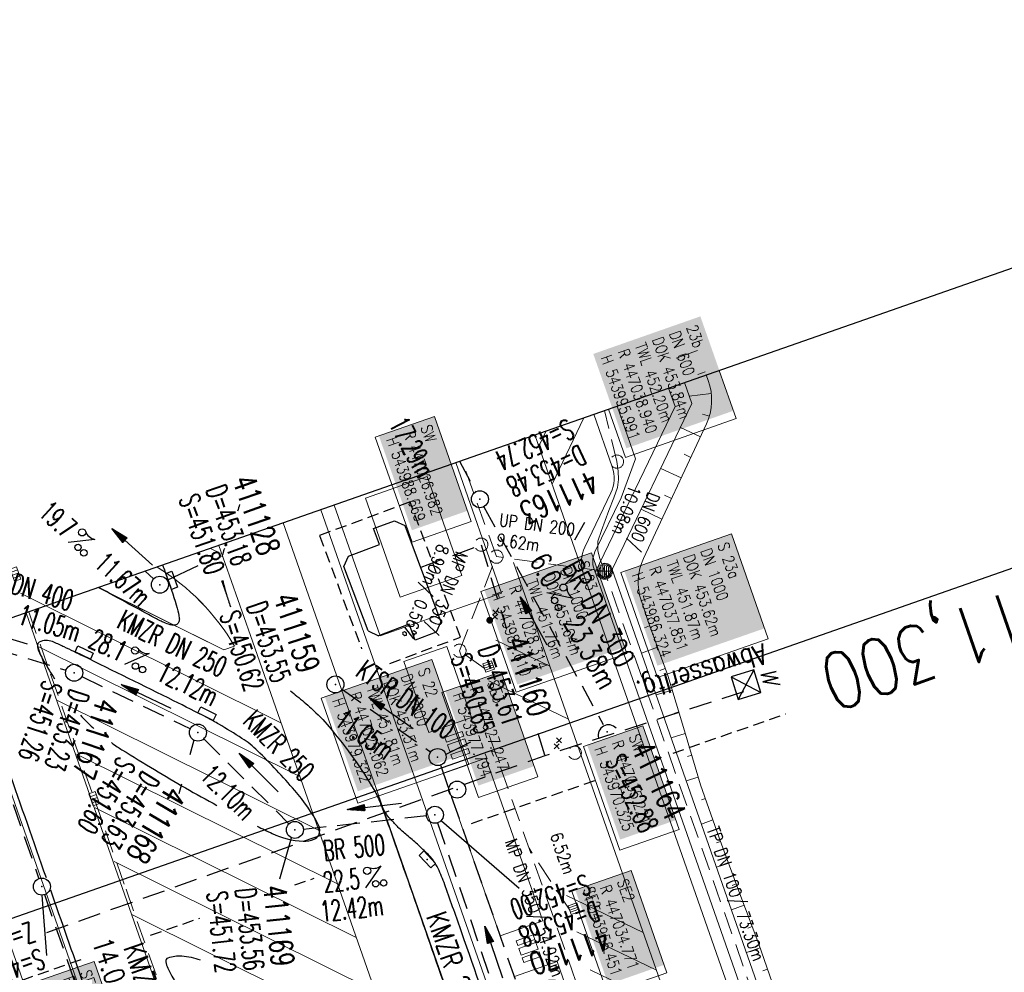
# Model space of a CAD drawing. Extents: x 232973 to 447511, y -373687 to 444035.
# Tile 39 of 40: x 446986 to 447073, y 443951 to 444035. Entities that reach past the tile are written whole.
import ezdxf
from ezdxf.enums import TextEntityAlignment as Align

# ---------------------------------------------------------------- set-up
doc = ezdxf.new("R2010")
doc.units = 0
doc.header["$LTSCALE"] = 2
doc.header["$MEASUREMENT"] = 0
for name, pattern in [('AUSGEZOGEN', [0]), ('GESTRICH-X2', [1.5, 1, -0.5]), ('GESTRICHELT', [0.75, 0.5, -0.25])]:
    doc.linetypes.add(name, pattern=pattern)
doc.layers.get('0').update_dxf_attribs({"linetype": 'AUSGEZOGEN'})
for name, color, linetype in [('204-GEBAEUDE', 7, 'AUSGEZOGEN'), ('Beschriftung', 7, 'CONTINUOUS'), ('FBR', 8, 'CONTINUOUS'), ('GEBAEUDE', 7, 'AUSGEZOGEN'), ('GLOBAL', 7, 'CONTINUOUS'), ('HEKTOM', 250, 'GESTRICHELT'), ('Hintergrund', 7, 'CONTINUOUS'), ('Hintergrundplan', 7, 'CONTINUOUS'), ('KANAL', 7, 'GESTRICH-X2'), ('PFEIL', 7, 'CONTINUOUS'), ('Planeinteilung', 6, 'CONTINUOUS'), ('RAHMEN', 250, 'AUSGEZOGEN'), ('SCHACHTNR', 6, 'CONTINUOUS'), ('SCHLITZRINNE', 8, 'AUSGEZOGEN'), ('SCHMUTZWASSER', 30, 'GESTRICH-X2'), ('SCHSYMBOL', 7, 'AUSGEZOGEN'), ('SIGNATUR', 4, 'AUSGEZOGEN'), ('STRASSE', 8, 'CONTINUOUS'), ('TEXTO', 4, 'CONTINUOUS'), ('TEXTU', 4, 'CONTINUOUS')]:
    doc.layers.add(name, color=color, linetype=linetype)
doc.styles.add('14059', font='txt_____.ttf', dxfattribs={"width": 0.8, "height": 1})
doc.styles.add('901', font='txt_____.ttf', dxfattribs={"width": 0.8, "height": 1})
doc.styles.add('905', font='txt_____.ttf', dxfattribs={"width": 0.8, "height": 1})
doc.styles.add('ROMANS', font='romans.shx', dxfattribs={"width": 0.8})

# ---------------------------------------------------------------- blocks, each defined once
blk = doc.blocks.new('PFEIL2')
at = {"color": 0}
for p, q in [((0.88, 0.002), (-2.401, -0.012)), ((0.881, -0.271), (0.879, 0.276)), ((0.879, 0.276), (2.429, 0.009)), ((0.911, 0.27), (0.879, 0.265)), ((0.965, 0.261), (0.879, 0.246)), ((1.019, 0.252), (0.879, 0.228)), ((1.073, 0.242), (0.879, 0.209)), ((1.127, 0.233), (0.879, 0.191)), ((1.181, 0.224), (0.879, 0.172)), ((1.235, 0.214), (0.879, 0.154)), ((1.289, 0.205), (0.879, 0.135)), ((1.343, 0.196), (0.879, 0.117)), ((1.397, 0.187), (0.879, 0.098)), ((1.451, 0.177), (0.879, 0.08)), ((1.505, 0.168), (0.879, 0.061)), ((1.559, 0.159), (0.88, 0.043)), ((1.613, 0.149), (0.88, 0.024)), ((1.668, 0.14), (0.88, 0.006)), ((1.722, 0.131), (0.88, -0.013)), ((1.776, 0.121), (0.88, -0.031)), ((1.83, 0.112), (0.88, -0.05)), ((1.884, 0.103), (0.88, -0.068)), ((1.938, 0.094), (0.88, -0.087)), ((1.992, 0.084), (0.88, -0.105)), ((2.046, 0.075), (0.88, -0.124)), ((2.1, 0.066), (0.88, -0.142)), ((2.154, 0.056), (0.88, -0.161)), ((2.208, 0.047), (0.88, -0.179)), ((2.262, 0.038), (0.881, -0.198)), ((2.316, 0.029), (0.881, -0.216)), ((2.37, 0.019), (0.881, -0.235)), ((2.424, 0.01), (0.881, -0.253)), ((2.429, 0.009), (0.881, -0.271))]:
    blk.add_line(p, q, dxfattribs=at)
blk = doc.blocks.new('GST')
at = {"color": 0}
blk.add_circle((0, 0), 0.75, dxfattribs=at)
blk.add_point((0, 0), dxfattribs=at)
blk = doc.blocks.new('10')
blk.add_blockref('GST', (0, 0))
blk = doc.blocks.new('30')
at = {"color": 0}
for p, q in [((-0.75, -0.29), (-0.75, 0.293)), ((-0.75, 0.293), (0.753, 0.293)), ((0.753, 0.293), (0.753, -0.29)), ((0.753, -0.29), (-0.75, -0.29))]:
    blk.add_line(p, q, dxfattribs=at)
blk.add_point((0, 0), dxfattribs=at)
blk = doc.blocks.new('PROM')
blk.add_line((1.566, 1.817), (0.019, 0.015))
for centre, radius in [((0.317, 1.51), 0.317), ((0.943, 0.291), 0.283), ((1.645, 0.287), 0.283)]:
    blk.add_circle(centre, radius)
blk.add_arc((0.992, 2.682), 1.033, 239.14139, 303.35492)
blk = doc.blocks.new('40')
at = {"color": 0}
blk.add_arc((0.025, 0.311), 0.91, 192.5363, 347.4637, dxfattribs=at)
blk.add_point((0, 0), dxfattribs=at)
blk = doc.blocks.new('1135420')
for q in [(0, 420), (0, 0)]:
    blk.add_line((0, 297), q)
at = {"layer": 'RAHMEN'}
blk.add_line((25, 415), (25, 5), dxfattribs=at)
blk = doc.blocks.new('W-SCHA')
for p, q in [((1.5, 1.5), (-1.5, 1.5)), ((-1.5, -1.5), (1.5, 1.5)), ((-1.5, 1.5), (1.5, -1.5)), ((-1.5, 1.5), (-1.5, -1.5)), ((1.5, -1.5), (1.5, 1.5)), ((-1.5, -1.5), (1.5, -1.5))]:
    blk.add_line(p, q)
blk.add_point((0, 0))
at = {"style": 'ROMANS', "oblique": 15}
blk.add_text('W', height=2, dxfattribs=at).set_placement((-1.19, 2.12))
blk = doc.blocks.new('SK-rechteck Mitt')
at = {"color": 18, "lineweight": 5, "true_color": 0x000000}
for p, q in [((-0.375, 0.2), (-0.375, -0.2)), ((-0.375, 0.2), (0.375, 0.2)), ((-0.1875, 0.2), (-0.1875, -0.2)), ((0, 0.2), (0, -0.2)), ((0.1875, 0.2), (0.1875, -0.2)), ((0.375, 0.2), (0.375, -0.2)), ((-0.375, -0.2), (0.375, -0.2))]:
    blk.add_line(p, q, dxfattribs=at)
blk = doc.blocks.new('SK-quadrat Rand')
at = {"color": 18, "lineweight": 5, "true_color": 0x000000}
for p, q in [((-0.4, 0.8), (-0.4, 0)), ((-0.4, 0.8), (0.4, 0.8)), ((-0.4, 0), (0.4, 0)), ((-0.2, 0.8), (-0.2, 0)), ((0, 0.8), (0, 0)), ((0.2, 0.8), (0.2, 0)), ((0.4, 0.8), (0.4, 0))]:
    blk.add_line(p, q, dxfattribs=at)
blk = doc.blocks.new('Unterflurhydrant')
h = blk.add_hatch(color=131)
edge = h.paths.add_edge_path(flags=0)
edge.add_arc((0, 0), 0.25, 0, 360)
at = {"color": 18, "lineweight": 5, "true_color": 0x000000}
blk.add_circle((0, 0), 0.25, dxfattribs=at)
blk = doc.blocks.new('Schieber (Kreuz)')
at = {"color": 18, "lineweight": 5, "true_color": 0x000000}
for q in [(-0.2178, 0.2178), (-0.2178, -0.2178), (0.2178, 0.2178), (0.2178, -0.2178)]:
    blk.add_line((0, 0), q, dxfattribs=at)
blk = doc.blocks.new('Schacht')
at = {"color": 18, "lineweight": 5, "true_color": 0x000000}
blk.add_circle((0, 0), 0.779, dxfattribs=at)
blk = doc.blocks.new('Muldenschacht')
at = {"color": 18, "lineweight": 5, "true_color": 0x000000}
for p, q in [((-0.599087, 0.002979), (-0.699187, 0.002979)), ((-0.569691, 0.188574), (-0.664892, 0.219507)), ((-0.492399, 0.083917), (-0.591181, 0.100105)), ((-0.484382, 0.356002), (-0.565365, 0.41484)), ((-0.444073, 0.230912), (-0.53319, 0.276499)), ((0.502013, 0.002979), (-0.498987, 0.002979)), ((0.474843, 0.165641), (-0.471817, 0.165641)), ((-0.350626, 0.358645), (-0.421053, 0.429778)), ((-0.351511, 0.488874), (-0.410348, 0.569857)), ((0.38186, 0.328304), (-0.378834, 0.328304)), ((-0.228204, 0.447647), (-0.274147, 0.536581)), ((-0.215015, 0.669384), (-0.184082, 0.574183)), ((-0.096655, 0.595502), (-0.080293, 0.496748)), ((0.001562, 0.503479), (0.001464, -0.497521)), ((0.001513, 0.703679), (0.001513, 0.603579)), ((0.093794, 0.596447), (0.078414, 0.497536)), ((0.218041, 0.669384), (0.187109, 0.574183)), ((0.271415, 0.539517), (0.226431, 0.450094)), ((0.413374, 0.569857), (0.354537, 0.488874)), ((0.425748, 0.42812), (0.355042, 0.357263)), ((0.447803, 0.22953), (0.537061, 0.27484)), ((0.568391, 0.41484), (0.487409, 0.356002)), ((0.4959, 0.080963), (0.594778, 0.096559)), ((0.572718, 0.188574), (0.667918, 0.219507)), ((0.602083, 0.008988), (0.702178, 0.00999)), ((-0.569691, -0.182617), (-0.664892, -0.21355)), ((-0.493148, -0.073251), (-0.59208, -0.088497)), ((-0.484382, -0.350045), (-0.565365, -0.408882)), ((-0.445326, -0.222488), (-0.534694, -0.267581)), ((0.474843, -0.159684), (-0.471817, -0.159684)), ((-0.352742, -0.35058), (-0.423593, -0.421292)), ((-0.351511, -0.482917), (-0.410348, -0.5639)), ((0.38186, -0.322346), (-0.378834, -0.322346)), ((-0.228006, -0.441793), (-0.273909, -0.530747)), ((-0.184082, -0.568226), (-0.215015, -0.663427)), ((-0.079489, -0.490923), (-0.095689, -0.589704)), ((0.001513, -0.597621), (0.001513, -0.697721)), ((0.079714, -0.491374), (0.095355, -0.590245)), ((0.187109, -0.568226), (0.218041, -0.663427)), ((0.271696, -0.533418), (0.226665, -0.444019)), ((0.354537, -0.482917), (0.413374, -0.5639)), ((0.426841, -0.421069), (0.355953, -0.350395)), ((0.446654, -0.225822), (0.535682, -0.271583)), ((0.487409, -0.350045), (0.568391, -0.408882)), ((0.496174, -0.073247), (0.595107, -0.088493)), ((0.572718, -0.182617), (0.667918, -0.21355))]:
    blk.add_line(p, q, dxfattribs=at)
for radius in [0.7007, 0.6006, 0.5005]:
    blk.add_circle((0.001513, 0.002979), radius, dxfattribs=at)

msp = doc.modelspace()

# ---------------------------------------------------------------- linework, layer by layer
at = {"layer": '204-GEBAEUDE'}
for p, q in [((447017.48, 443990.08), (447019.34, 443990.77)), ((447019.34, 443990.77), (447020.24, 443990.37)), ((447020.24, 443990.37), (447023.42, 443981.86)), ((447018.01, 443988.67), (447017.48, 443990.08)), ((447015.29, 443987.65), (447018.01, 443988.67)), ((447014.87, 443986.75), (447015.29, 443987.65)), ((447017.01, 443981.06), (447014.87, 443986.75)), ((447020.62, 443981.661), (447017.91, 443980.64)), ((447021.15, 443980.25), (447020.62, 443981.661)), ((447023.42, 443981.86), (447023.01, 443980.94)), ((447017.01, 443981.06), (447017.91, 443980.64)), ((447023.01, 443980.94), (447021.15, 443980.25))]:
    msp.add_line(p, q, dxfattribs=at)
at = {"layer": 'Beschriftung', "color": 18, "lineweight": 5, "true_color": 0x000000}
msp.add_lwpolyline([(447047.96, 444004.032), (447049.451, 443999.782), (447039.701, 443996.361), (447038.207, 444000.619)], dxfattribs=at)
for points in [[(447022.867, 443999.981), (447026.105, 443990.713), (447020.881, 443988.888), (447017.644, 443998.156)], [(447049.042, 443989.617), (447052.276, 443980.358), (447042.521, 443976.95), (447039.287, 443986.209)], [(447036.699, 443987.955), (447039.804, 443979.065), (447030.049, 443975.657), (447026.944, 443984.548)], [(447022.634, 443978.551), (447025.871, 443969.283), (447016.116, 443965.876), (447012.879, 443975.143)], [(447028.726, 443977.465), (447031.96, 443968.206), (447026.736, 443966.381), (447023.502, 443975.64)], [(447041.226, 443972.709), (447044.42, 443963.566), (447039.196, 443961.742), (447036.002, 443970.884)], [(447040.177, 443959.942), (447043.324, 443950.934), (447038.1, 443949.109), (447034.954, 443958.117)], [(446992.863, 443951.909), (446996.1, 443942.642), (446990.876, 443940.817), (446987.639, 443950.085)]]:
    msp.add_lwpolyline(points, close=True, dxfattribs=at)
at = {"layer": 'FBR'}
for points in [[(447005.689, 443992.218, -0.002491), (447005.501, 443991.607, -0.013321)], [(447004.341, 443988.319, 0.001556), (447004.271, 443988.116, 0.035828), (447004.132, 443987.589, 0.061424)], [(446998.898, 443986.862, 0.001364), (446998.948, 443986.723, -0.000609), (446999.36, 443985.591, -0.014799), (447000.195, 443983.056, -0.044823), (447000.369, 443982.191, -0.108185), (447000.335, 443981.868, -0.149984), (447000.197, 443981.675, -0.138684), (446999.941, 443981.573, -0.099723), (446999.564, 443981.61, -0.019362), (446999.037, 443981.793, -0.027476), (446998.679, 443981.956, -0.003094), (446998.24, 443982.19, -0.000588), (446995.937, 443983.436, -0.002099), (446993.277, 443984.894, -0.004169)], [(447004.214, 443985.503, 0.032315), (447004.522, 443984.274)], [(447004.522, 443984.274, 0.007915), (447004.873, 443983.195, 0.018379)], [(446988.655, 443959.296, -0.000001), (446981.971, 443978.412, -0.000032), (446981.616, 443979.428, -0.000004), (446981.312, 443980.297, 0.000226)], [(447007.239, 443963.85, 0.003032), (447008.563, 443963.204, 0.103504), (447011.282, 443962.532, 0.100708), (447012.254, 443962.694, 0.185698), (447012.661, 443963.06, 0.245667), (447012.651, 443963.942, 0.055298), (447010.547, 443966.996, 0.019486), (447007.265, 443970.5, 0.053547), (447005.894, 443971.59, 0.007289), (447003.86, 443972.838, 0.014939), (447002.841, 443973.403, 0.003689), (446999.872, 443974.906, 0.001383), (446991.917, 443978.834, 0.002945), (446990.233, 443979.647, 0.005469), (446989.319, 443980.07, 0.18067), (446988.169, 443980.145, 0.390504), (446987.866, 443979.632, 0.06571)], [(446987.866, 443979.632, 0.06571), (446988.047, 443979.124, 0.020141), (446988.909, 443977.597, 0.002738), (446989.375, 443976.853, 0.021256)], [(447010.168, 443975.786, 0.003809), (447010.735, 443975.32, -0.0134), (447011.997, 443974.242, -0.03425), (447013.574, 443972.611, -0.021464), (447015.785, 443969.746, -0.019911), (447017.514, 443967.075, -0.044873), (447018.123, 443965.798, -0.004791), (447019.374, 443962.326, -0.000268), (447025.503, 443944.751, -0.000024)], [(446964.221, 443974.725, 0.000003), (446967.365, 443965.643, 0.00002), (446968.622, 443962.013, 0.001124), (446976.568, 443939.234, -0.000431), (446996.335, 443882.82)], [(446991.655, 443973.643, 0.027653), (446992.757, 443972.535, 0.001278), (446992.833, 443972.467, 0.011022)], [(446994.386, 443971.216, 0.007993), (446994.909, 443970.849, 0.011022), (446995.316, 443970.586, 0.00159), (446998.183, 443968.833, 0.013057), (447003.691, 443965.683, 0.103504)], [(447037.126, 443888.602, 0.013315), (447036.129, 443889.687, 0.039357), (447035, 443890.681, 0.016729), (447033.458, 443891.758, 0.021771), (447032.213, 443892.493, 0.00424), (447031.256, 443892.992, 0.001159), (447027.738, 443894.78, 0.012233), (447021.582, 443897.704, -0.012648), (447015.63, 443900.536, -0.04443), (447012.536, 443902.469, -0.040823), (447009.574, 443905.112, -0.048131), (447006.927, 443908.492, -0.056635), (447005.322, 443911.773, -0.000988), (447002.382, 443920.089, -0.000382), (446994.841, 443941.603, -0.000001), (446989.039, 443958.198, -0.000032)], [(447002.247, 443952.043, 0.061318), (447000.596, 443952.379, 0.101801), (446999.371, 443952.226, 0.364624), (446999.171, 443951.895, 0.075388), (446999.348, 443951.334, 0.027963), (447000.121, 443949.959, 0.009514), (447001.584, 443947.759, 0.019467), (447002.361, 443946.727, 0.027166), (447003.797, 443945.149, 0.031774), (447005.175, 443943.953, 0.020404), (447005.572, 443943.675, 0.002724), (447008.637, 443941.736, 0.026007), (447016.33, 443937.466, 0.092946), (447018.722, 443936.806, 0.109692)]]:
    msp.add_lwpolyline(points, format="xyb", dxfattribs=at)
msp.add_lwpolyline([(447004.095, 443985.494), (447004.522, 443984.274)], dxfattribs=at)
at = {"layer": 'GEBAEUDE', "linetype": 'GESTRICHELT', "flags": 128}
for points in [[(447020.706, 443992.43), (447012.732, 443989.465)], [(447025.138, 443980.51), (447020.706, 443992.43)], [(447012.732, 443989.465), (447016.44, 443979.492)], [(447018.916, 443978.197), (447025.138, 443980.51)]]:
    msp.add_lwpolyline(points, dxfattribs=at)
at = {"layer": 'HEKTOM'}
for p, q in [((447043.881, 443970.283), (447053.825, 443973.751)), ((447026.132, 443964.095), (447037.47, 443968.048)), ((447010.558, 443958.665), (447012.25, 443959.255)), ((446997.843, 443954.232), (447002.176, 443955.743)), ((446958.188, 443940.406), (446992.164, 443952.252))]:
    msp.add_line(p, q, dxfattribs=at)
at = {"layer": 'Hintergrund', "color": 254, "lineweight": 15, "true_color": 0xcccccc}
for p, q in [((447046.023, 444005.782), (447044.144, 444005.099)), ((447046.706, 444003.902), (447046.072, 444003.672)), ((447044.057, 444000.846), (447043.489, 444002.468)), ((447047.255, 444001.985), (447045.31, 444001.765)), ((447037.016, 443986.211), (447044.057, 444000.846)), ((447036.017, 443999.853), (447033.224, 443994.001)), ((447047.081, 444000.006), (447046.478, 444000.184)), ((447046.287, 443998.173), (447044.528, 443998.994)), ((447035.851, 443986.511), (447031.706, 443998.344)), ((447032.702, 443998.692), (447032.055, 443997.338)), ((447045.441, 443996.36), (447044.848, 443996.637)), ((447044.595, 443994.548), (447042.794, 443995.389)), ((447043.749, 443992.736), (447043.142, 443993.019)), ((447042.903, 443990.924), (447041.061, 443991.784)), ((447009.525, 443990.581), (447043.523, 443893.539)), ((447006.636, 443980.671), (447003.859, 443988.598)), ((447003.127, 443988.342), (447003.962, 443987.927)), ((446986.365, 443984.386), (447009.332, 443972.974)), ((446989.648, 443974.719), (446986.87, 443982.652)), ((447041.819, 443981.502), (447041.357, 443981.334)), ((447045.348, 443870.165), (447006.636, 443980.671)), ((447028.27, 443980.252), (447033.017, 443977.968)), ((446987.986, 443979.672), (447010.99, 443968.242)), ((447023.937, 443979.69), (447020.161, 443978.368)), ((447023.937, 443979.69), (447026.125, 443973.443)), ((447042.504, 443979.624), (447041.095, 443979.109)), ((447020.161, 443978.368), (447022.35, 443972.121)), ((447043.19, 443977.745), (447042.712, 443977.57)), ((447027.645, 443976.669), (447034.654, 443973.296)), ((447043.803, 443975.842), (447042.389, 443975.416)), ((446989.641, 443974.942), (447012.648, 443963.51)), ((447019.867, 443888.459), (446989.648, 443974.719)), ((447044.38, 443973.927), (447043.937, 443973.793)), ((447044.957, 443972.012), (447043.712, 443971.64)), ((446991.299, 443970.209), (447014.306, 443958.778)), ((447027.388, 443969.839), (447032.408, 443955.511)), ((447045.53, 443970.096), (447045.144, 443969.98)), ((447023.612, 443968.517), (447028.632, 443954.189)), ((447046.103, 443968.179), (447045.036, 443967.861)), ((447046.732, 443966.282), (447046.392, 443966.163)), ((446992.959, 443965.476), (447015.964, 443954.045)), ((447047.393, 443964.394), (447046.375, 443964.037)), ((447048.06, 443962.509), (447047.721, 443962.383)), ((446994.618, 443960.744), (447017.622, 443949.313)), ((447048.756, 443960.634), (447047.704, 443960.243)), ((447049.452, 443958.758), (447049.09, 443958.624)), ((447034.484, 443957.738), (447041.244, 443954.486)), ((447050.151, 443956.884), (447049.028, 443956.465)), ((446996.187, 443956.056), (447019.279, 443944.581)), ((447050.851, 443955.011), (447050.464, 443954.866)), ((447035.404, 443954.521), (447042.413, 443951.149)), ((447051.545, 443953.136), (447050.341, 443952.715)), ((447033.67, 443951.908), (447038.69, 443937.58)), ((447052.205, 443951.248), (447051.804, 443951.107)), ((447036.573, 443951.184), (447043.582, 443947.812))]:
    msp.add_line(p, q, dxfattribs=at)
for points in [[(447046.805, 444003.628), (447046.986, 444003.13, -0.19886), (447046.817, 443999.308), (447041.281, 443987.448, 0.190887), (447041.061, 443983.771), (447041.704, 443981.817), (447043.418, 443977.119), (447044.887, 443972.247), (447046.311, 443967.482), (447047.948, 443962.813), (447049.687, 443958.124), (447051.439, 443953.439), (447053.089, 443948.72), (447054.748, 443944.003), (447056.44, 443939.298), (447058.176, 443934.608), (447059.902, 443929.915), (447060.741, 443927.618, -0.141917), (447061.404, 443903.495), (447060.688, 443900.632)], [(447057.833, 443898.727), (447060.246, 443908.81, 0.142317), (447059.382, 443926.905), (447038.512, 443986.484), (447045.542, 444001.103), (447044.893, 444002.959, 0.229036)], [(447038.959, 444000.882), (447040.584, 443996.242), (447039.296, 443992.795), (447037.001, 443988.025, 0.201175), (447036.916, 443986.497), (447035.973, 443986.166)], [(447035.973, 443986.166, -0.198724), (447036.1, 443988.458), (447038.395, 443993.228, 0.198871), (447038.523, 443995.521), (447036.897, 444000.161, 0.198874)], [(447035.973, 443986.166, -0.198904), (447036.1, 443988.458), (447038.395, 443993.228, 0.198904), (447038.523, 443995.521), (447036.897, 444000.161, 0.198904)], [(447043.523, 443893.539, -0.19895), (447043.651, 443895.831), (447044.72, 443898.052, 0.199097), (447044.847, 443900.345), (447012.828, 443991.737, 0.198723)], [(447012.828, 443991.737), (447044.847, 443900.345, -0.198904), (447044.72, 443898.052), (447043.651, 443895.831, 0.202571), (447043.523, 443893.539)], [(447051.928, 443908.425), (447052.464, 443910.668, 0.143957), (447051.759, 443924.471), (447029.821, 443987.091)], [(446993.239, 443984.881), (447004.282, 443979.393), (447005.233, 443979.726, 0.12381), (446998.412, 443986.692)], [(446993.239, 443984.881, 0.000253), (446993.257, 443984.872), (447004.282, 443979.393), (447005.232, 443979.727, 0.123806), (446998.41, 443986.691)], [(447055.121, 443845.014, 0.05367), (447052.643, 443864.807, -0.120248), (447052.678, 443887.932), (447057.814, 443909.392, 0.144021), (447056.948, 443926.303), (447035.851, 443986.511)], [(447056.366, 443899.042), (447058.787, 443909.159, 0.144187), (447057.889, 443926.633), (447036.916, 443986.497)]]:
    msp.add_lwpolyline(points, format="xyb", dxfattribs=at)
msp.add_lwpolyline([(447024.741, 443995.906), (447028.777, 443984.386), (447018.065, 443980.633), (447014.028, 443992.157)], dxfattribs=at)
msp.add_lwpolyline([(447016.775, 443992.769), (447022.211, 443994.674), (447025.266, 443985.953), (447019.83, 443984.049), (447016.775, 443992.769)], close=True, dxfattribs=at)
at = {"layer": 'Hintergrundplan', "color": 254, "lineweight": 15, "true_color": 0xcccccc}
for p, q in [((447046.023, 444005.782), (447044.144, 444005.099)), ((447046.706, 444003.902), (447046.072, 444003.672)), ((447044.057, 444000.846), (447043.489, 444002.468)), ((447047.255, 444001.985), (447045.31, 444001.765)), ((447037.016, 443986.211), (447044.057, 444000.846)), ((447036.017, 443999.853), (447033.224, 443994.001)), ((447047.081, 444000.006), (447046.478, 444000.184)), ((447046.287, 443998.173), (447044.528, 443998.994)), ((447035.851, 443986.511), (447031.706, 443998.344)), ((447032.702, 443998.692), (447032.055, 443997.338)), ((447045.441, 443996.36), (447044.848, 443996.637)), ((447044.595, 443994.548), (447042.794, 443995.389)), ((447043.749, 443992.736), (447043.142, 443993.019)), ((447042.903, 443990.924), (447041.061, 443991.784)), ((447009.525, 443990.581), (447043.523, 443893.539)), ((447006.636, 443980.671), (447003.859, 443988.598)), ((447003.127, 443988.342), (447003.962, 443987.927)), ((446986.365, 443984.386), (447009.332, 443972.974)), ((446989.648, 443974.719), (446986.87, 443982.652)), ((447041.819, 443981.502), (447041.357, 443981.334)), ((447024.659, 443855.121), (446980.734, 443980.505)), ((447045.348, 443870.165), (447006.636, 443980.671)), ((447028.27, 443980.252), (447033.017, 443977.968)), ((446987.986, 443979.672), (447010.99, 443968.242)), ((447023.937, 443979.69), (447020.161, 443978.368)), ((447023.937, 443979.69), (447026.125, 443973.443)), ((447042.504, 443979.624), (447041.095, 443979.109)), ((447020.161, 443978.368), (447022.35, 443972.121)), ((447043.19, 443977.745), (447042.712, 443977.57)), ((447027.645, 443976.669), (447034.654, 443973.296)), ((447043.803, 443975.842), (447042.389, 443975.416)), ((446989.641, 443974.942), (447012.648, 443963.51)), ((447019.867, 443888.459), (446989.648, 443974.719)), ((447044.38, 443973.927), (447043.937, 443973.793)), ((447026.123, 443973.442), (447022.352, 443972.121)), ((447044.957, 443972.012), (447043.712, 443971.64)), ((446991.299, 443970.209), (447014.306, 443958.778)), ((447023.614, 443968.518), (447027.386, 443969.839)), ((447027.388, 443969.839), (447032.408, 443955.511)), ((447045.53, 443970.096), (447045.144, 443969.98)), ((447023.612, 443968.517), (447028.632, 443954.189)), ((447046.103, 443968.179), (447045.036, 443967.861)), ((447046.732, 443966.282), (447046.392, 443966.163)), ((446992.959, 443965.476), (447015.964, 443954.045)), ((447047.393, 443964.394), (447046.375, 443964.037)), ((447048.06, 443962.509), (447047.721, 443962.383)), ((446994.618, 443960.744), (447017.622, 443949.313)), ((447048.756, 443960.634), (447047.704, 443960.243)), ((447049.452, 443958.758), (447049.09, 443958.624)), ((447034.484, 443957.738), (447041.244, 443954.486)), ((447050.151, 443956.884), (447049.028, 443956.465)), ((446996.187, 443956.056), (447019.279, 443944.581)), ((447032.405, 443955.511), (447028.634, 443954.19)), ((447050.851, 443955.011), (447050.464, 443954.866)), ((447035.404, 443954.521), (447042.413, 443951.149)), ((447051.545, 443953.136), (447050.341, 443952.715)), ((447029.897, 443950.586), (447033.668, 443951.907)), ((447033.67, 443951.908), (447038.69, 443937.58)), ((447052.205, 443951.248), (447051.804, 443951.107)), ((447036.573, 443951.184), (447043.582, 443947.812))]:
    msp.add_line(p, q, dxfattribs=at)
for points in [[(447046.805, 444003.628), (447046.986, 444003.13, -0.19886), (447046.817, 443999.308), (447041.281, 443987.448, 0.190887), (447041.061, 443983.771), (447041.704, 443981.817), (447043.418, 443977.119), (447044.887, 443972.247), (447046.311, 443967.482), (447047.948, 443962.813), (447049.687, 443958.124), (447051.439, 443953.439), (447053.089, 443948.72), (447054.748, 443944.003), (447056.44, 443939.298), (447058.176, 443934.608), (447059.902, 443929.915), (447060.741, 443927.618, -0.141917), (447061.404, 443903.495), (447060.688, 443900.632)], [(447057.833, 443898.727), (447060.246, 443908.81, 0.142317), (447059.382, 443926.905), (447038.512, 443986.484), (447045.542, 444001.103), (447044.893, 444002.959, 0.229036)], [(447038.959, 444000.882), (447040.584, 443996.242), (447039.296, 443992.795), (447037.001, 443988.025, 0.201175), (447036.916, 443986.497), (447035.973, 443986.166)], [(447035.973, 443986.166, -0.198904), (447036.1, 443988.458), (447038.395, 443993.228, 0.198904), (447038.523, 443995.521), (447036.897, 444000.161, 0.198904)], [(447012.828, 443991.737), (447044.847, 443900.345, -0.198904), (447044.72, 443898.052), (447043.651, 443895.831, 0.202571), (447043.523, 443893.539)], [(447051.928, 443908.425), (447052.464, 443910.668, 0.143957), (447051.759, 443924.471), (447029.821, 443987.091)], [(446993.239, 443984.881), (447004.282, 443979.393), (447005.233, 443979.726, 0.12381), (446998.412, 443986.692)], [(447055.121, 443845.014, 0.05367), (447052.643, 443864.807, -0.120248), (447052.678, 443887.932), (447057.814, 443909.392, 0.144021), (447056.948, 443926.303), (447035.851, 443986.511)], [(447056.366, 443899.042), (447058.787, 443909.159, 0.144187), (447057.889, 443926.633), (447036.916, 443986.497)], [(447044.717, 443796.956), (447045.352, 443804.304, 0.198133), (447033.878, 443840.668), (447031.083, 443844.006, -0.068573), (447026.733, 443850.946, -0.001832), (447026.595, 443851.255, 0.178534), (447025.151, 443852.746), (447020.953, 443854.766, -0.198913), (447019.422, 443856.478), (446976.491, 443979.02, -0.187649)]]:
    msp.add_lwpolyline(points, format="xyb", dxfattribs=at)
msp.add_lwpolyline([(447024.741, 443995.906), (447028.777, 443984.386), (447018.065, 443980.633), (447014.028, 443992.157)], dxfattribs=at)
for points in [[(447016.775, 443992.769), (447022.211, 443994.674), (447025.266, 443985.953), (447019.83, 443984.049), (447016.775, 443992.769)], [(447023.924, 443971.26), (447023.777, 443971.68), (447025.285, 443972.208), (447025.432, 443971.789), (447023.924, 443971.26)], [(447025.726, 443970.951), (447024.217, 443970.422), (447024.012, 443971.009), (447025.52, 443971.537), (447025.726, 443970.951)], [(447024.305, 443970.171), (447024.452, 443969.752), (447025.961, 443970.28), (447025.814, 443970.699), (447024.305, 443970.171)], [(447030.206, 443953.329), (447030.059, 443953.748), (447031.568, 443954.276), (447031.714, 443953.857), (447030.206, 443953.329)], [(447032.008, 443953.019), (447030.499, 443952.491), (447030.294, 443953.077), (447031.803, 443953.606), (447032.008, 443953.019)], [(447030.588, 443952.239), (447030.734, 443951.82), (447032.243, 443952.349), (447032.096, 443952.768), (447030.588, 443952.239)]]:
    msp.add_lwpolyline(points, close=True, dxfattribs=at)
at = {"layer": 'KANAL', "color": 92, "lineweight": 5, "true_color": 0x00b400}
for p, q in [((447038.94, 443995.991, 453.842), (447037.827, 444000.486, 137.808)), ((447038.94, 443995.991), (447039.053, 443995.138)), ((447039.053, 443995.138), (447039.081, 443994.406)), ((447039.081, 443994.406), (447038.977, 443993.698)), ((447038.977, 443993.698), (447038.675, 443992.797)), ((447038.675, 443992.797), (447038.224, 443991.667)), ((447038.224, 443991.667), (447037.567, 443989.917)), ((447037.567, 443989.917), (447037.266, 443988.963)), ((447037.266, 443988.963), (447037.25, 443988.135)), ((447037.25, 443988.135), (447037.444, 443987.453)), ((447037.851, 443986.324, 453.623), (447028.314, 443987.61)), ((447037.444, 443987.453), (447037.851, 443986.324, 453.623)), ((447059.002, 443926.042), (447037.851, 443986.324, 453.623)), ((447043.297, 443927.521), (447025.062, 443979.322)), ((447027.247, 443977.794, 453.404), (447025.062, 443979.322)), ((447034.771, 443956.451, 453.647), (447031.193, 443961.906))]:
    msp.add_line(p, q, dxfattribs=at)
at = {"layer": 'KANAL'}
for p, q in [((447025.068, 443996.021), (447026.5, 443993.344)), ((447027.219, 443992), (447037.719, 443972.813)), ((446997.367, 443986.326), (446998.094, 443985.656)), ((446980.813, 443979.938), (446988, 443959.219)), ((446981.281, 443980.406), (446990.375, 443977.594)), ((446991.781, 443977.031), (447001.344, 443972.438)), ((447014.75, 443975.906), (447022.531, 443970.375)), ((447002.531, 443971.563), (447010.031, 443964.063)), ((447023.375, 443969.25), (447049.969, 443893.031)), ((447011.313, 443963.594), (447022.156, 443964.781)), ((447023.125, 443964.156), (447029.5, 443945.375)), ((446988.5, 443957.813), (446996.594, 443934.25))]:
    msp.add_line(p, q, dxfattribs=at)
at = {"layer": 'KANAL', "color": 92, "lineweight": 5, "true_color": 0x00b400}
msp.add_lwpolyline([(447025.062, 443979.322), (447028.314, 443987.61), (447025.278, 443996.094)], dxfattribs=at)
msp.add_polyline3d([(446987.108, 443982.735, 452.688), (446989.025, 443977.257, 452.744), (446992.87, 443966.278, 452.856), (446995.679, 443958.283, 452.922), (446998.478, 443950.27, 453.019), (447002.607, 443938.514, 453.12), (447006.733, 443926.716, 453.242), (447010.374, 443916.336, 453.326), (447013.679, 443906.915, 453.406), (447016.735, 443898.178, 453.477), (447019.934, 443888.986, 453.567)], dxfattribs=at)
at = {"layer": 'SCHACHTNR'}
for p, q in [((446999.29, 443985.539), (447002.022, 443986.833)), ((447001.662, 443971.44), (447001.297, 443970.149)), ((447023.828, 443970.167), (447026.068, 443971.277)), ((447000.565, 443967.56), (447000.325, 443966.712)), ((447023.463, 443964.323), (447030.308, 443958.381)), ((447010.235, 443962.787), (447009.214, 443959.182)), ((446988.249, 443957.767), (446988.655, 443952.438))]:
    msp.add_line(p, q, dxfattribs=at)
at = {"layer": 'SCHLITZRINNE'}
msp.add_lwpolyline([(446946.636, 443968.571, 0.000016), (446947.849, 443965.085, 0.000199), (446950.544, 443957.352, 0.000027), (446955.553, 443942.997, 0.000044), (446958.667, 443934.078, 0.000101), (446962.051, 443924.393, 0.000084), (446966.153, 443912.669, 0.000975), (446970.092, 443901.486, -0.001001), (446974.031, 443890.303, -0.000613), (446978.162, 443878.453, 0.000574), (446982.293, 443866.603, 0.000043), (446985.962, 443856.119, 0.000041), (446989.821, 443845.1, 0.000098), (446990.721, 443842.532, -0.000006), (447006.522, 443797.477, -0.000336), (447009.233, 443789.73, -0.000126), (447016.458, 443769.022)], format="xyb", dxfattribs=at)
at = {"layer": 'SCHMUTZWASSER'}
for p, q in [((447021.67, 443986.68), (447026.97, 443988.651)), ((447026.97, 443988.651), (447029.21, 443981.222)), ((447031.975, 443972.052), (447032.574, 443970.066))]:
    msp.add_line(p, q, dxfattribs=at)
at = {"layer": 'SCHMUTZWASSER', "flags": 128}
msp.add_lwpolyline([(446988.696, 443954.482), (447032.605, 443970.078), (447050.465, 443975.846)], dxfattribs=at)
at = {"layer": 'SCHSYMBOL'}
for points in [[(446999.669, 443984.715), (446999.173, 443986.134), (446999.723, 443986.326), (447000.219, 443984.908)], [(446992.539, 443978.576), (446991.187, 443979.232), (446991.442, 443979.757), (446992.793, 443979.1)], [(447003.365, 443973.178), (447002.017, 443973.843), (447002.275, 443974.366), (447003.623, 443973.7)]]:
    msp.add_lwpolyline(points, close=True, dxfattribs=at)
at = {"layer": 'STRASSE', "flags": 128}
msp.add_lwpolyline([(447038.709, 443915.867, 0.000011), (447031.122, 443937.667, 0.000037), (447028.833, 443944.241, 0.000505), (447025.263, 443954.458, 0.001272), (447023.831, 443958.512, 0.019593), (447023.263, 443959.93, 0.036852), (447022.877, 443960.645, 0.017636), (447022.683, 443960.927, 0.023963), (447022.523, 443961.122, 0.015559), (447022.207, 443961.451, 0.007052), (447021.477, 443962.145, 0.015623), (447020.532, 443962.965, -0.018201), (447019.725, 443963.673, -0.015596), (447019.585, 443963.813, -0.003258), (447018.943, 443964.509, -0.043133), (447018.589, 443964.972, -0.02652), (447018.123, 443965.798)], format="xyb", dxfattribs=at)

# ---------------------------------------------------------------- block references
at = {"layer": 'KANAL'}
for p, xscale, yscale, zscale in [((447038.94, 443995.991, 453.842), 0.75, 0.75, 0.75), ((447026.982, 443988.669), 0.75, 0.75, 0.75), ((447028.314, 443987.61, 453.64), 0.753000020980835, 0.753000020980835, 0.753000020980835), ((447025.062, 443979.322, 453.51), 0.75, 0.75, 0.75), ((447035.221, 443970.325, 453.624), 0.75, 0.75, 0.75)]:
    msp.add_blockref('Schacht', p, dxfattribs=dict(at, xscale=xscale, yscale=yscale, zscale=zscale))
for name, p, rotation in [('Muldenschacht', (447037.851, 443986.324, 453.623), 270), ('Schieber (Kreuz)', (447028.184, 443982.304, 453.461), 270), ('Schieber (Kreuz)', (447028.225, 443982.694, 453.47), 270), ('Unterflurhydrant', (447027.729, 443982.002, 453.458), 270), ('SK-quadrat Rand', (447027.247, 443977.794, 453.404), 289.2688179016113), ('Schieber (Kreuz)', (447033.832, 443971.412, 453.58), 270), ('Schieber (Kreuz)', (447033.629, 443970.895, 453.58), 270), ('SK-quadrat Rand', (447034.771, 443956.451, 453.647), 289.2688179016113)]:
    msp.add_blockref(name, p, dxfattribs=dict(at, rotation=rotation))
at = {"layer": 'KANAL', "xscale": 1.5, "yscale": 1.5, "zscale": 1.5, "rotation": 289.2688179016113}
for p in [(446985.94, 443986.071, 452.654), (446992.87, 443966.278, 452.856)]:
    msp.add_blockref('SK-rechteck Mitt', p, dxfattribs=at)
at = {"layer": 'PFEIL'}
for p, rotation in [((446996.229, 443988.469), 137.4515000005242), ((447031.585, 443981.937), 118.6515000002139), ((446984.66, 443980.613), 162.7625999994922), ((446997.451, 443975.281), 154.2069000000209), ((447019.02, 443973.834), 144.622000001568), ((447007.374, 443968.572), 134.8628000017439), ((447017.565, 443965.595), 186.1633999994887), ((447028.075, 443952.748), 108.76550000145)]:
    msp.add_blockref('PFEIL2', p, dxfattribs=dict(at, rotation=rotation))
at = {"layer": 'Planeinteilung', "linetype": 'Continuous', "rotation": 289.2892292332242}
msp.add_blockref('1135420', (446739.879, 443896.209), dxfattribs=at)
at = {"layer": 'SCHSYMBOL'}
for name, p, rotation in [('10', (447026.859, 443992.673), 289.2891999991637), ('GST', (446998.661, 443985.141), 109.2891999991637), ('GST', (446991.106, 443977.37), 154.0928670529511), ('10', (447014.124, 443976.347), 289.2891999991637), ('GST', (447002.015, 443972.098), 153.7340273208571), ('40', (447038.067, 443972.16), 208.9644808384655), ('10', (447023.137, 443969.947), 289.2891999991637), ('10', (447022.897, 443964.852), 289.2891999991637), ('10', (447010.553, 443963.519), 289.2891999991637), ('30', (447022.227, 443960.914), 312.7224520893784), ('10', (446988.257, 443958.52), 289.2891999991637)]:
    msp.add_blockref(name, p, dxfattribs=dict(at, rotation=rotation))
msp.add_blockref('10', (447024.863, 443967.07), dxfattribs=at)
at = {"layer": 'SIGNATUR', "xscale": 0.6999999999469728, "yscale": 0.6999999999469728, "zscale": 0.6999999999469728, "rotation": 287.1657838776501}
msp.add_blockref('W-SCHA', (447050.311, 443976.322), dxfattribs=at)
at = {"layer": 'TEXTU'}
for p, rotation in [((446990.554, 443988.851), 317.4515000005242), ((447032.738, 443984.437), 298.651500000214), ((446995.527, 443978.11), 334.2069000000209), ((447016.774, 443958.385), 6.163399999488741)]:
    msp.add_blockref('PROM', p, dxfattribs=dict(at, rotation=rotation))

# ---------------------------------------------------------------- texts
at = {"layer": 'Beschriftung', "color": 18, "true_color": 0x000000, "char_height": 1, "attachment_point": 1, "line_spacing_factor": 0.959981, "style": '14059', "bg_fill": 1, "box_fill_scale": 1.5, "bg_fill_color": 256, "bg_fill_true_color": 11599800, "bg_fill_transparency": 0}
for s, insert, rotation in [('23b^JDN 600^JDOK 453.84m^JTWL 452.20m^JR 447038.940^JH 543995.991', (447045.983, 444008.157), 289.33452), ('SW^JR 447026.982^JH 543988.669', (447022.56, 443999.344), 289.25515), ('S 23a^JDN 1000^JDOK 453.62m^JTWL 451.87m^JR 447037.851^JH 543986.324', (447048.735, 443988.98), 289.25515), ('S 23^JDN 1000^JDOK 453.64m^JTWL 451.76m^JR 447028.314^JH 543987.610', (447036.392, 443987.318), 289.25515), ('S 22^JDN 1000^JDOK 453.51m^JTWL 451.81m^JR 447025.062^JH 543979.322', (447022.327, 443977.914), 289.25515), ('SE3^JR 447027.247^JH 543977.794', (447028.419, 443976.828), 289.25515), ('SW^JR 447035.221^JH 543970.325', (447040.919, 443972.072), 289.25515), ('SE2^JR 447034.771^JH 543956.451', (447039.87, 443959.305), 289.25515), ('SE 33.1^JR 446987.523^JH 543947.569', (446992.555, 443951.273), 289.25515)]:
    msp.add_mtext(s, dxfattribs=dict(at, insert=insert, rotation=rotation))
at = {"layer": 'Beschriftung', "color": 92, "true_color": 0x00b400, "char_height": 1.1, "attachment_point": 1, "line_spacing_factor": 0.959981, "style": '905'}
for s, insert, rotation in [('DN 600/^J10.08m', (447042.753, 443992.994), 249.42258), ('UP DN 200/^J9.62m', (447028.654, 443991.422), 352.31886), ('MP DN 350/^J8.90m/ 0.56%', (447025.827, 443987.757), 248.57541), ('TP DN 100/ 73.30m', (447047.869, 443963.951), 289.33452), ('MP DN 350/ 54.92m/ 0.80%', (447030.06, 443962.845), 289.39275)]:
    msp.add_mtext(s, dxfattribs=dict(at, insert=insert, rotation=rotation))
at = {"layer": 'GLOBAL', "color": 92, "true_color": 0x00b400, "insert": (447034.06, 443963.415), "char_height": 1.1, "attachment_point": 1, "rotation": 289.07802, "line_spacing_factor": 0.959981, "style": '905'}
msp.add_mtext('6.52m', dxfattribs=at)
at = {"layer": 'GLOBAL', "color": 18, "true_color": 0x000000, "insert": (447036.888, 443958.617), "char_height": 1, "attachment_point": 1, "rotation": 289.07802, "line_spacing_factor": 0.959981, "style": '901'}
msp.add_mtext('SE2', dxfattribs=at)
at = {"layer": 'HEKTOM', "style": 'ROMANS', "width": 0.8}
msp.add_text('411,300', height=5, rotation=199.2892, dxfattribs=at).set_placement((447077.434, 443985.943))
at = {"layer": 'SCHACHTNR', "style": 'ROMANS'}
for s, height, rotation, width, p in [('S=452.74', 1.8, 205.03313, 0.6, (447034.575, 443999.808)), ('D=453.48', 1.8, 205.03313, 0.6, (447035.621, 443997.526)), ('411163', 2, 205.03313, 0.7, (447036.695, 443995.278)), ('D=453.18', 1.8, 289.2892, 0.6, (447002.7, 443993.521)), ('411128', 2, 289.2892, 0.7, (447005.044, 443994.365)), ('S=451.80', 1.8, 289.2892, 0.6, (447000.325, 443992.709)), ('D=453.55', 1.8, 288.14841, 0.6, (447006.276, 443983.259)), ('411159', 2, 288.14841, 0.7, (447008.667, 443984.024)), ('S=450.62', 1.8, 288.14841, 0.6, (447003.917, 443982.462)), ('411160', 2, 287.86163, 0.7, (447029.053, 443980.202)), ('S=450.65', 1.8, 287.86163, 0.6, (447024.296, 443978.695)), ('D=453.61', 1.8, 287.86163, 0.6, (447026.691, 443979.448)), ('S=451.26', 1.8, 251.71256, 0.6, (446988.402, 443976.823)), ('D=453.23', 1.8, 251.71256, 0.6, (446990.756, 443976.038)), ('411167', 2, 251.71256, 0.7, (446993.153, 443975.258)), ('411164', 2, 295.8121, 0.7, (447040.166, 443970.681)), ('S=451.60', 1.8, 239.13841, 0.6, (446995.032, 443970.1)), ('S=452.88', 1.8, 295.8121, 0.6, (447037.899, 443969.603)), ('D=453.63', 1.8, 239.13841, 0.6, (446997.157, 443968.821)), ('411168', 2, 239.13841, 0.7, (446999.327, 443967.539)), ('S=452.00', 1.8, 199.2892, 0.6, (447036.178, 443959.661)), ('D=453.56', 1.8, 276.20157, 0.6, (447005.295, 443958.29)), ('411169', 2, 276.20157, 0.7, (447007.762, 443958.55)), ('S=451.72', 1.8, 276.20157, 0.6, (447002.791, 443958.006)), ('D=453.68', 1.8, 199.2892, 0.6, (447036.991, 443957.286)), ('Z=451.32', 1.8, 199.2892, 0.6, (446987.249, 443955.439)), ('411170', 2, 199.2892, 0.7, (447037.835, 443954.942)), ('S=450.46', 1.8, 199.2892, 0.6, (446988.093, 443953.095))]:
    msp.add_text(s, height=height, rotation=rotation, dxfattribs=dict(at, width=width)).set_placement(p)
at = {"layer": 'SCHMUTZWASSER', "style": 'ROMANS', "width": 0.8}
msp.add_text('Abwasserltg.', height=1.8, rotation=196.79165, dxfattribs=at).set_placement((447051.829, 443979.958))
at = {"layer": 'TEXTO', "style": 'ROMANS'}
for s, rotation, width, p in [('BR DN 400', 342.7626, 0.6, (446986.766, 443984.015)), ('BR DN 300', 298.6515, 0.75, (447036.554, 443982.181)), ('KMZR DN 250', 334.2069, 0.6, (446999.371, 443979.155)), ('KTSR DN 100', 324.622, 0.6, (447019.833, 443974.284)), ('KMZR 250', 314.8628, 0.6, (447008.511, 443970.304)), ('BR 500', 6.1634, 0.6, (447015.86, 443961.067)), ('KMZR 250', 288.7655, 0.75, (447023.622, 443951.465)), ('KMZR DN 250', 288.9362, 0.75, (446997.502, 443947.097))]:
    msp.add_text(s, height=1.8, rotation=rotation, dxfattribs=dict(at, width=width)).set_placement(p, align=Align.CENTER)
at = {"layer": 'TEXTU', "style": 'ROMANS'}
for s, rotation, width, p in [('17.29m', 298.1483, 0.6, (447018.795, 443999.286)), ('19.7', 317.4515, 0.6, (446987.864, 443991.333)), ('11.67m', 317.4515, 0.6, (446992.77, 443986.833)), ('6.0', 298.6515, 0.75, (447031.203, 443987.276)), ('11.05m', 342.7626, 0.6, (446986.019, 443981.713)), ('23.38m', 298.6515, 0.75, (447034.172, 443981.808)), ('28.1', 334.2069, 0.6, (446992.233, 443979.705)), ('12.12m', 334.2069, 0.6, (446998.233, 443976.799)), ('11.05m', 324.622, 0.6, (447013.96, 443972.806)), ('12.10m', 314.8628, 0.6, (447002.097, 443968.165)), ('22.5', 6.1634, 0.6, (447013.136, 443958.008)), ('12.42m', 6.1634, 0.6, (447012.897, 443955.418)), ('14.0', 288.9362, 0.75, (446992.657, 443953.626))]:
    msp.add_text(s, height=1.8, rotation=rotation, dxfattribs=dict(at, width=width)).set_placement(p)

doc.saveas('drawing.dxf')
